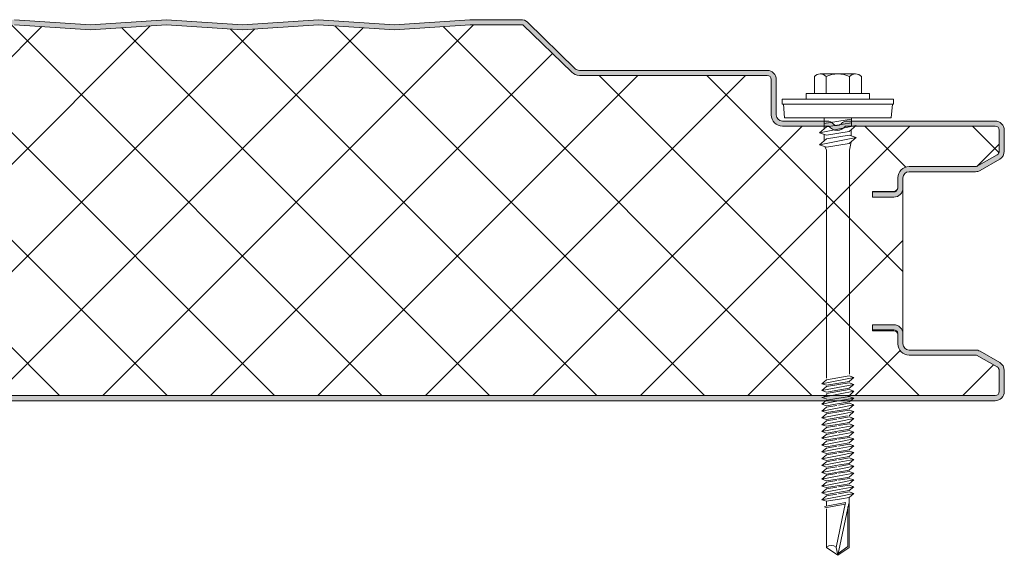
# Model space of a CAD drawing. Header units: millimetres. Extents: x 5533 to 13747, y -1673 to 7163.
# Tile 9 of 10: x 6479 to 6673, y 6871 to 6976. Entities that reach past the tile are written whole.
import ezdxf

# ---------------------------------------------------------------- set-up
doc = ezdxf.new("R2010")
doc.units = ezdxf.units.MM
doc.layers.add('A-DETL-GENF', color=92, linetype='Continuous', lineweight=13)

# ---------------------------------------------------------------- blocks, each defined once
blk = doc.blocks.new('HFX 1000 - SATINLINE - FLAT - HFX 1000 75mm - SATINLINE - FLAT-4508048-JOINT 13')
at = {"layer": 'A-DETL-GENF'}
h = blk.add_hatch(color=256, dxfattribs=at)
h.paths.add_polyline_path([(885.23, 0), (996.2, 0), (996.67, 0.06), (997.1, 0.24), (997.48, 0.53), (997.8, 1), (997.94, 1.33), (998, 1.8), (998, 5.96), (997.94, 6.43), (997.76, 6.86), (997.48, 7.23), (997, 7.58), (993.22, 9.76), (992.79, 9.94), (992.32, 10), (979.2, 10), (978.89, 10.04), (978.6, 10.16), (978.35, 10.35), (978.16, 10.6), (978.04, 10.89), (978, 11.2), (978, 13.2), (977.92, 13.71), (977.76, 14.1), (977.48, 14.47), (977.1, 14.76), (976.67, 14.94), (976.2, 15), (972, 15), (972, 14), (976.41, 13.97), (976.6, 13.89), (976.81, 13.71), (976.9, 13.59), (976.98, 13.41), (977, 13.06), (977, 11.18), (977.08, 10.63), (977.3, 10.1), (977.65, 9.64), (978.15, 9.28), (978.63, 9.07), (979.2, 9), (992.54, 9), (996.77, 6.53), (996.9, 6.36), (996.98, 6.17), (997, 5.96), (996.98, 1.59), (996.9, 1.4), (996.77, 1.23), (996.6, 1.11), (996.41, 1.03), (996.2, 1), (1.59, 1.03), (1.4, 1.11), (1.23, 1.23), (1.11, 1.4), (1.03, 1.59), (1, 1.8), (1, 9.3), (0.93, 9.87), (0.71, 10.4), (0.36, 10.86), (-0.1, 11.21), (-0.63, 11.43), (-1.2, 11.5), (-20.41, 11.53), (-20.6, 11.61), (-20.77, 11.73), (-20.89, 11.9), (-20.97, 12.09), (-21, 12.3), (-20.97, 13.41), (-20.89, 13.6), (-20.77, 13.77), (-20.6, 13.89), (-20.41, 13.97), (-20.2, 14), (-16, 14), (-16, 15), (-20.41, 14.97), (-20.67, 14.94), (-21.1, 14.76), (-21.47, 14.47), (-21.76, 14.1), (-21.94, 13.67), (-22, 13.2), (-22, 12.3), (-21.9, 11.73), (-21.76, 11.4), (-21.47, 11.03), (-21, 10.7), (-20.67, 10.56), (-20.2, 10.5), (-1.2, 10.5), (-0.89, 10.46), (-0.6, 10.34), (-0.35, 10.15), (-0.16, 9.9), (-0.04, 9.61), (0, 9.3), (0, 1.8), (0.1, 1.23), (0.24, 0.9), (0.53, 0.53), (1, 0.2), (1.33, 0.06), (1.8, 0), (799.18, 0)])
h.paths.add_polyline_path([(972, 40.19), (976.2, 40.19), (976.67, 40.26), (977.1, 40.44), (977.48, 40.72), (977.76, 41.09), (977.94, 41.53), (978, 42.05), (978, 43.99), (978.04, 44.31), (978.16, 44.59), (978.35, 44.84), (978.63, 45.05), (978.89, 45.15), (979.2, 45.19), (992.54, 45.22), (992.8, 45.26), (993.22, 45.44), (997.1, 47.67), (997.48, 47.96), (997.76, 48.33), (997.95, 48.83), (998, 49.23), (998, 53.39), (997.9, 53.96), (997.76, 54.29), (997.48, 54.67), (997, 54.99), (996.6, 55.14), (996.2, 55.19), (966.7, 55.16), (966.33, 55.04), (965.95, 54.8), (965.51, 54.43), (965.28, 54.33), (965.04, 54.29), (964.79, 54.31), (964.56, 54.39), (964.35, 54.53), (964.06, 54.81), (963.67, 55.04), (963.35, 55.15), (962.95, 55.19), (954.2, 55.19), (953.89, 55.24), (953.6, 55.36), (953.35, 55.55), (953.16, 55.79), (953.03, 56.18), (953, 56.39), (953, 63.39), (952.9, 63.97), (952.76, 64.29), (952.48, 64.67), (952, 64.99), (951.67, 65.13), (951.2, 65.19), (914.15, 65.19), (913.85, 65.23), (913.56, 65.35), (913.31, 65.53), (903.92, 74.68), (903.59, 74.93), (903.28, 75.09), (902.91, 75.18), (901.97, 75.19), (892.52, 75.19), (877.58, 74.2), (862.66, 75.2), (847.58, 74.2), (832.66, 75.2), (817.58, 74.2), (802.66, 75.2), (787.58, 74.2), (772.66, 75.2), (757.58, 74.2), (742.66, 75.2), (727.58, 74.2), (712.66, 75.2), (697.58, 74.2), (682.66, 75.2), (667.58, 74.2), (652.66, 75.2), (637.58, 74.2), (622.66, 75.2), (607.58, 74.2), (592.66, 75.2), (577.58, 74.2), (562.66, 75.2), (547.58, 74.2), (532.66, 75.2), (517.58, 74.2), (502.66, 75.2), (487.58, 74.2), (472.66, 75.2), (457.58, 74.2), (442.66, 75.2), (427.58, 74.2), (412.66, 75.2), (397.58, 74.2), (382.66, 75.2), (367.58, 74.2), (352.66, 75.2), (337.58, 74.2), (322.66, 75.2), (307.58, 74.2), (292.66, 75.2), (277.58, 74.2), (262.66, 75.2), (247.58, 74.2), (232.66, 75.2), (217.58, 74.2), (202.66, 75.2), (187.58, 74.2), (172.66, 75.2), (157.58, 74.2), (142.66, 75.2), (127.58, 74.2), (112.66, 75.2), (97.58, 74.2), (82.66, 75.2), (67.58, 74.2), (52.66, 75.2), (37.58, 74.2), (22.66, 75.2), (7.58, 74.2), (-7.34, 75.2), (-22.42, 74.2), (-37.37, 75.19), (-47.33, 75.19), (-47.79, 75.14), (-48.22, 74.96), (-48.59, 74.68), (-55.51, 67.94), (-55.75, 67.65), (-55.91, 67.31), (-55.99, 66.93), (-55.98, 66.56), (-55.88, 66.19), (-55.7, 65.86), (-55.44, 65.58), (-55.13, 65.37), (-54.77, 65.24), (-54.26, 65.19), (-26.35, 65.19), (-0.85, 57.41), (-0.56, 57.27), (-0.33, 57.09), (-0.15, 56.85), (-0.04, 56.56), (0, 56.26), (0, 46.39), (-0.04, 46.08), (-0.16, 45.79), (-0.35, 45.55), (-0.63, 45.34), (-0.89, 45.24), (-1.2, 45.19), (-20.41, 45.17), (-20.67, 45.13), (-21.1, 44.95), (-21.47, 44.67), (-21.76, 44.29), (-21.95, 43.79), (-22, 43.39), (-22, 41.99), (-21.94, 41.53), (-21.76, 41.09), (-21.47, 40.72), (-21.1, 40.44), (-20.67, 40.26), (-20.2, 40.19), (-16, 40.19), (-16, 41.19), (-20.41, 41.22), (-20.6, 41.3), (-20.77, 41.43), (-20.89, 41.59), (-20.97, 41.79), (-21, 41.99), (-20.97, 43.6), (-20.89, 43.79), (-20.77, 43.96), (-20.6, 44.09), (-20.41, 44.17), (-20.2, 44.19), (-1.2, 44.19), (-0.63, 44.27), (-0.1, 44.49), (0.36, 44.84), (0.71, 45.29), (0.93, 45.83), (1, 46.39), (1, 56.26), (0.93, 56.83), (0.71, 57.36), (0.39, 57.79), (-0.05, 58.14), (-0.56, 58.37), (-26.2, 66.19), (-54.54, 66.21), (-54.79, 66.34), (-54.95, 66.57), (-54.99, 66.85), (-54.91, 67.11), (-54.67, 67.37), (-47.66, 74.19), (-37.37, 74.19), (-22.33, 73.19), (-7.34, 74.2), (7.66, 73.19), (22.66, 74.2), (37.66, 73.19), (52.66, 74.2), (67.66, 73.19), (82.66, 74.2), (97.66, 73.19), (112.66, 74.2), (127.66, 73.19), (142.66, 74.2), (157.66, 73.19), (172.66, 74.2), (187.66, 73.19), (202.66, 74.2), (217.66, 73.19), (232.66, 74.2), (247.66, 73.19), (262.66, 74.2), (277.66, 73.19), (292.66, 74.2), (307.66, 73.19), (322.66, 74.2), (337.66, 73.19), (352.66, 74.2), (367.66, 73.19), (382.66, 74.2), (397.66, 73.19), (412.66, 74.2), (427.66, 73.19), (442.66, 74.2), (457.66, 73.19), (472.66, 74.2), (487.66, 73.19), (502.66, 74.2), (517.66, 73.19), (532.66, 74.2), (547.66, 73.19), (562.66, 74.2), (577.66, 73.19), (592.66, 74.2), (607.66, 73.19), (622.66, 74.2), (637.66, 73.19), (652.66, 74.2), (667.66, 73.19), (682.66, 74.2), (697.66, 73.19), (712.66, 74.2), (727.66, 73.19), (742.66, 74.2), (757.66, 73.19), (772.66, 74.2), (787.66, 73.19), (802.66, 74.2), (817.66, 73.19), (832.66, 74.2), (847.66, 73.19), (862.77, 74.19), (877.66, 73.19), (892.56, 74.19), (902.99, 74.19), (912.62, 64.82), (913.07, 64.48), (913.59, 64.27), (914.23, 64.19), (951.41, 64.17), (951.6, 64.09), (951.77, 63.96), (951.9, 63.79), (951.98, 63.6), (952, 63.39), (952, 56.39), (952.08, 55.83), (952.3, 55.29), (952.65, 54.84), (953.1, 54.49), (953.63, 54.27), (954.2, 54.19), (963.35, 54.19), (963.67, 53.83), (964.07, 53.56), (964.52, 53.39), (965, 53.33), (965.48, 53.39), (965.93, 53.56), (966.33, 53.83), (966.65, 54.19), (996.41, 54.17), (996.6, 54.09), (996.77, 53.96), (996.9, 53.79), (996.98, 53.6), (997, 53.39), (996.98, 49.03), (996.9, 48.83), (996.77, 48.67), (996.6, 48.54), (992.54, 46.19), (979.2, 46.19), (978.63, 46.12), (978.1, 45.9), (977.65, 45.55), (977.3, 45.09), (977.08, 44.56), (977, 43.99), (976.98, 41.79), (976.82, 41.5), (976.7, 41.37), (976.6, 41.3), (976.41, 41.22), (976.2, 41.19), (972, 41.19), (972, 40.26)])
h = blk.add_hatch(dxfattribs=at)
h.set_pattern_fill('FP_2', color=256, style=0, pattern_type=2)
h.set_pattern_definition([(45, (-5674.984, -6901.229), (-10.606602, 10.606602), []), (135, (-5674.984, -6901.229), (-10.606602, -10.606602), [])])
h.paths.add_polyline_path([(1.8, 1), (996.41, 1.03), (996.6, 1.11), (996.77, 1.23), (996.9, 1.4), (996.98, 1.59), (997, 1.8), (996.98, 6.17), (996.9, 6.36), (996.77, 6.53), (996.6, 6.65), (992.54, 9), (979.2, 9), (978.63, 9.07), (978.1, 9.29), (977.65, 9.64), (977.3, 10.1), (977.08, 10.63), (977, 11.2), (977, 13.07), (976.96, 13.26), (976.87, 13.44), (976.74, 13.59), (976.58, 13.71), (976.4, 13.78), (976.2, 13.8), (972, 13.8), (972, 15), (976.2, 15), (976.67, 14.94), (977.1, 14.76), (977.48, 14.47), (977.76, 14.1), (977.94, 13.67), (978, 13.2), (978, 41.99), (977.94, 41.53), (977.76, 41.09), (977.48, 40.72), (977.1, 40.44), (976.67, 40.26), (976.2, 40.19), (972, 40.19), (972, 41.31), (976.4, 41.34), (976.58, 41.41), (976.74, 41.52), (976.87, 41.67), (976.96, 41.85), (977, 42.05), (977, 43.99), (977.08, 44.56), (977.3, 45.09), (977.65, 45.55), (978.1, 45.9), (978.63, 46.12), (979.2, 46.19), (992.54, 46.19), (996.77, 48.67), (996.9, 48.83), (996.98, 49.03), (997, 49.23), (996.98, 53.6), (996.9, 53.79), (996.77, 53.96), (996.6, 54.09), (996.41, 54.17), (996.2, 54.19), (966.65, 54.19), (966.33, 53.83), (965.93, 53.56), (965.48, 53.39), (965, 53.33), (964.52, 53.39), (964.07, 53.56), (963.67, 53.83), (963.35, 54.19), (954.2, 54.19), (953.63, 54.27), (953.1, 54.49), (952.65, 54.84), (952.3, 55.29), (952.08, 55.83), (952, 56.39), (951.98, 63.6), (951.9, 63.79), (951.77, 63.96), (951.6, 64.09), (951.41, 64.17), (951.2, 64.19), (914.15, 64.19), (913.59, 64.27), (913.07, 64.48), (912.62, 64.82), (902.99, 74.19), (892.56, 74.19), (877.66, 73.19), (862.66, 74.2), (847.66, 73.19), (832.66, 74.2), (817.66, 73.19), (802.66, 74.2), (787.66, 73.19), (772.66, 74.2), (757.66, 73.19), (742.66, 74.2), (727.66, 73.19), (712.66, 74.2), (697.66, 73.19), (682.66, 74.2), (667.66, 73.19), (652.66, 74.2), (637.66, 73.19), (622.66, 74.2), (607.66, 73.19), (592.66, 74.2), (577.66, 73.19), (562.66, 74.2), (547.66, 73.19), (532.66, 74.2), (517.66, 73.19), (502.66, 74.2), (487.66, 73.19), (472.66, 74.2), (457.66, 73.19), (442.66, 74.2), (427.66, 73.19), (412.66, 74.2), (397.66, 73.19), (382.66, 74.2), (367.66, 73.19), (352.66, 74.2), (337.66, 73.19), (322.66, 74.2), (307.66, 73.19), (292.66, 74.2), (277.66, 73.19), (262.66, 74.2), (247.66, 73.19), (232.66, 74.2), (217.66, 73.19), (202.66, 74.2), (187.66, 73.19), (172.66, 74.2), (157.66, 73.19), (142.66, 74.2), (127.66, 73.19), (112.66, 74.2), (97.66, 73.19), (82.66, 74.2), (67.66, 73.19), (52.66, 74.2), (37.66, 73.19), (22.66, 74.2), (7.66, 73.19), (-7.34, 74.2), (-22.33, 73.19), (-37.37, 74.19), (-47.66, 74.19), (-54.91, 67.11), (-54.97, 66.99), (-54.99, 66.71), (-54.88, 66.44), (-54.67, 66.26), (-54.4, 66.19), (-26.2, 66.19), (-0.56, 58.37), (-0.05, 58.14), (0.39, 57.79), (0.72, 57.34), (0.93, 56.82), (1, 56.26), (1, 46.39), (0.93, 45.83), (0.71, 45.29), (0.36, 44.84), (-0.1, 44.49), (-0.63, 44.27), (-1.2, 44.19), (-20.41, 44.17), (-20.6, 44.09), (-20.77, 43.96), (-20.89, 43.79), (-20.97, 43.6), (-21, 43.39), (-20.97, 41.79), (-20.89, 41.59), (-20.77, 41.43), (-20.6, 41.3), (-20.41, 41.22), (-20.2, 41.19), (-16, 41.19), (-16, 40.19), (-20.2, 40.19), (-20.67, 40.26), (-21.1, 40.44), (-21.47, 40.72), (-21.76, 41.09), (-21.94, 41.53), (-22, 41.99), (-22, 13.2), (-21.94, 13.67), (-21.76, 14.1), (-21.47, 14.47), (-21.1, 14.76), (-20.67, 14.94), (-20.2, 15), (-16, 15), (-16, 14), (-20.41, 13.97), (-20.6, 13.89), (-20.77, 13.77), (-20.89, 13.6), (-20.97, 13.41), (-21, 13.2), (-20.97, 12.09), (-20.89, 11.9), (-20.77, 11.73), (-20.6, 11.61), (-20.41, 11.53), (-20.2, 11.5), (-1.2, 11.5), (-0.63, 11.43), (-0.1, 11.21), (0.36, 10.86), (0.71, 10.4), (0.93, 9.87), (1, 9.3), (1.03, 1.59), (1.11, 1.4), (1.23, 1.23), (1.4, 1.11), (1.59, 1.03)])
for p, q in [((817.66, 74.19), (802.66, 75.2)), ((817.66, 73.19), (802.66, 74.2)), ((832.66, 75.2), (817.66, 74.19)), ((832.66, 74.2), (817.66, 73.19)), ((847.66, 74.19), (832.66, 75.2)), ((847.66, 73.19), (832.66, 74.2)), ((862.66, 75.2), (847.66, 74.19)), ((862.66, 74.2), (847.66, 73.19)), ((877.66, 74.19), (862.66, 75.2)), ((877.66, 73.19), (862.66, 74.2)), ((892.52, 75.19), (877.66, 74.19)), ((892.56, 74.19), (877.66, 73.19)), ((902.53, 75.19), (892.52, 75.19)), ((902.99, 74.19), (892.56, 74.19)), ((912.62, 64.82), (902.99, 74.19)), ((913.31, 65.53), (903.92, 74.68)), ((951.2, 65.19), (914.15, 65.19)), ((951.2, 64.19), (914.15, 64.19)), ((961.68, 64.51), (968.64, 64.51)), ((952, 56.39), (952, 63.39)), ((953, 56.39), (953, 63.39)), ((960.52, 63.99), (960.52, 60.66)), ((962.84, 63.99), (962.84, 60.66)), ((967.48, 63.99), (967.48, 60.66)), ((969.8, 63.99), (969.8, 60.66)), ((971.41, 60.66), (958.91, 60.66)), ((958.91, 60.66), (958.91, 59.51)), ((971.41, 59.51), (971.41, 60.66)), ((976.16, 59.51), (954.16, 59.51)), ((954.16, 59.51), (954.16, 58.51)), ((954.16, 58.51), (976.16, 58.51)), ((954.41, 58.51), (954.63, 55.82)), ((975.69, 55.82), (975.91, 58.51)), ((976.16, 58.51), (976.16, 59.51)), ((962.95, 55.19), (954.2, 55.19)), ((975.69, 55.82), (954.63, 55.82)), ((962.47, 55.82), (962.47, 53.69)), ((967.86, 55.56), (962.47, 54.73)), ((967.86, 54.83), (962.91, 54.07)), ((996.2, 55.19), (967.05, 55.19)), ((967.86, 55.82), (967.86, 54.12)), ((963.35, 54.19), (954.2, 54.19)), ((961.55, 52.89), (968.77, 54.3)), ((962.91, 54.07), (961.55, 52.89)), ((962.91, 52.43), (961.55, 52.89)), ((962.47, 52.58), (962.47, 51.32)), ((967.41, 53.12), (962.91, 52.43)), ((996.2, 54.19), (966.65, 54.19)), ((968.77, 54.3), (967.41, 53.12)), ((967.77, 53.43), (967.77, 52.26)), ((997, 49.23), (997, 53.39)), ((998, 49.23), (998, 53.39)), ((961.55, 50.52), (968.77, 51.92)), ((962.91, 51.7), (961.55, 50.52)), ((967.41, 52.39), (962.91, 51.7)), ((962.91, 50.05), (967.41, 50.74)), ((968.77, 51.92), (967.41, 52.39)), ((967.41, 50.74), (968.77, 51.92)), ((967.42, 49.47), (967.79, 51.08)), ((961.55, 50.52), (962.91, 50.05)), ((962.6, 50.16), (962.92, 49.43)), ((962.92, 49.43), (962.92, 4.43)), ((967.42, 5.25), (967.42, 49.47)), ((992.54, 46.19), (996.6, 48.54)), ((993.22, 45.44), (997.1, 47.67)), ((979.2, 46.19), (992.54, 46.19)), ((979.2, 45.19), (992.32, 45.19)), ((977, 42.05), (977, 43.99)), ((978, 41.99), (978, 43.99)), ((972, 40.19), (972, 41.31)), ((972, 41.31), (976.2, 41.31)), ((976.2, 41.19), (972, 41.19)), ((978, 13.2), (978, 41.99)), ((976.2, 40.19), (972, 40.19)), ((972, 13.8), (972, 15)), ((972, 15), (976.2, 15)), ((972, 14), (976.2, 14)), ((976.2, 13.8), (972, 13.8)), ((977, 11.2), (977, 13.07)), ((978, 11.2), (978, 13.2)), ((992.32, 10), (979.2, 10)), ((997.1, 7.52), (993.22, 9.76)), ((992.54, 9), (979.2, 9)), ((996.6, 6.65), (992.54, 9)), ((997, 1.8), (997, 5.96)), ((998, 1.8), (998, 5.96)), ((962.01, 3.34), (968.31, 4.56)), ((962.91, 4.12), (962.01, 3.34)), ((962.91, 4.12), (967.41, 4.87)), ((968.31, 4.56), (967.41, 4.87)), ((968.31, 4.56), (967.41, 3.78)), ((962.01, 3.34), (962.91, 3.03)), ((962.01, 1.99), (968.31, 3.22)), ((962.91, 2.77), (962.01, 1.99)), ((962.01, 1.99), (962.91, 1.68)), ((962.91, 3.03), (967.41, 3.78)), ((967.41, 3.53), (962.91, 2.77)), ((967.41, 2.44), (962.91, 1.68)), ((967.41, 2.18), (962.91, 1.43)), ((968.31, 3.22), (967.41, 3.53)), ((968.31, 3.22), (967.41, 2.44)), ((968.31, 1.87), (967.41, 2.18)), ((1.8, 1), (996.2, 1)), ((1.8, 0), (996.2, 0)), ((962.01, 0.65), (963.11, 0.86)), ((962.01, 0.65), (962.91, 0.34)), ((962.91, 0.08), (962.01, -0.7)), ((962.4, 0.72), (962.99, 1.19)), ((962.91, 0.08), (963.76, 0.22)), ((962.92, 0.82), (968.31, 1.87)), ((963.76, 0.22), (967.41, 0.83)), ((968.31, 0.52), (964.26, -0.26)), ((968.31, 0.52), (967.18, 0.91)), ((968.31, 1.87), (967.24, 0.81)), ((968.31, 0.52), (967.41, -0.26)), ((964.26, -0.26), (962.01, -0.7)), ((962.01, -0.7), (962.91, -1.01)), ((962.91, -1.27), (962.01, -2.05)), ((962.01, -2.05), (965.4, -1.39)), ((962.91, -1.01), (964.71, -0.71)), ((964.93, -0.93), (962.91, -1.27)), ((965.88, -1.86), (962.91, -2.36)), ((964.71, -0.71), (967.41, -0.26)), ((967.41, -0.51), (965.25, -0.87)), ((965.4, -1.39), (968.31, -0.82)), ((967.41, -1.6), (965.88, -1.86)), ((967.41, -1.86), (966.11, -2.08)), ((968.31, -0.82), (967.41, -0.51)), ((968.31, -0.82), (967.41, -1.6)), ((968.31, -2.17), (967.41, -1.86)), ((962.01, -2.05), (962.91, -2.36)), ((962.01, -3.39), (966.55, -2.51)), ((962.91, -2.61), (962.01, -3.39)), ((962.01, -3.39), (962.91, -3.7)), ((966.11, -2.08), (962.91, -2.61)), ((962.91, -3.7), (967.06, -3.01)), ((964.93, -3.62), (962.91, -3.96)), ((967.41, -3.21), (965.25, -3.57)), ((965.4, -4.08), (968.31, -3.52)), ((966.55, -2.51), (968.31, -2.17)), ((968.31, -2.17), (967.38, -2.96)), ((968.31, -3.52), (967.41, -3.21)), ((968.31, -3.52), (967.41, -4.3)), ((962.91, -3.96), (962.01, -4.74)), ((962.01, -4.74), (965.4, -4.08)), ((962.01, -4.74), (962.91, -5.05)), ((962.91, -5.31), (962.01, -6.09)), ((962.01, -6.09), (965.4, -5.43)), ((965.88, -4.55), (962.91, -5.05)), ((964.93, -4.97), (962.91, -5.31)), ((967.41, -4.56), (965.25, -4.92)), ((965.4, -5.43), (968.31, -4.87)), ((967.41, -4.3), (965.88, -4.55)), ((967.41, -5.65), (965.88, -5.9)), ((968.31, -4.87), (967.41, -4.56)), ((968.31, -4.87), (967.41, -5.65)), ((962.01, -6.09), (962.91, -6.4)), ((962.91, -6.65), (962.01, -7.43)), ((962.01, -7.43), (965.4, -6.77)), ((962.01, -7.43), (962.91, -7.74)), ((965.88, -5.9), (962.91, -6.4)), ((964.93, -6.31), (962.91, -6.65)), ((965.88, -7.25), (962.91, -7.74)), ((964.93, -7.66), (962.91, -8)), ((967.41, -5.9), (965.25, -6.26)), ((967.41, -7.25), (965.25, -7.61)), ((965.4, -6.77), (968.31, -6.21)), ((965.4, -8.12), (968.31, -7.56)), ((967.41, -6.99), (965.88, -7.25)), ((968.31, -6.21), (967.41, -5.9)), ((968.31, -6.21), (967.41, -6.99)), ((968.31, -7.56), (967.41, -7.25)), ((968.31, -7.56), (967.41, -8.34)), ((962.91, -8), (962.01, -8.78)), ((962.01, -8.78), (965.4, -8.12)), ((962.01, -8.78), (962.91, -9.09)), ((962.91, -9.35), (962.01, -10.13)), ((962.01, -10.13), (965.4, -9.47)), ((965.88, -8.59), (962.91, -9.09)), ((964.93, -9.01), (962.91, -9.35)), ((967.41, -8.59), (965.25, -8.95)), ((965.4, -9.47), (968.31, -8.9)), ((967.41, -8.34), (965.88, -8.59)), ((967.41, -9.68), (965.88, -9.94)), ((968.31, -8.9), (967.41, -8.59)), ((968.31, -8.9), (967.41, -9.68)), ((962.01, -10.13), (962.91, -10.44)), ((962.91, -10.69), (962.01, -11.47)), ((962.01, -11.47), (965.4, -10.81)), ((962.01, -11.47), (962.91, -11.78)), ((965.88, -9.94), (962.91, -10.44)), ((964.93, -10.35), (962.91, -10.69)), ((965.88, -11.29), (962.91, -11.78)), ((967.41, -9.94), (965.25, -10.3)), ((967.41, -11.29), (965.25, -11.65)), ((965.4, -10.81), (968.31, -10.25)), ((965.4, -12.16), (968.31, -11.6)), ((967.41, -11.03), (965.88, -11.29)), ((968.31, -10.25), (967.41, -9.94)), ((968.31, -10.25), (967.41, -11.03)), ((968.31, -11.6), (967.41, -11.29)), ((968.31, -11.6), (967.41, -12.38)), ((962.91, -12.04), (962.01, -12.82)), ((962.01, -12.82), (965.4, -12.16)), ((962.01, -12.82), (962.91, -13.13)), ((962.91, -13.39), (962.01, -14.17)), ((962.01, -14.17), (965.4, -13.51)), ((964.93, -11.7), (962.91, -12.04)), ((965.88, -12.63), (962.91, -13.13)), ((964.93, -13.05), (962.91, -13.39)), ((967.41, -12.63), (965.25, -12.99)), ((965.4, -13.51), (968.31, -12.94)), ((967.41, -12.38), (965.88, -12.63)), ((968.31, -12.94), (967.41, -12.63)), ((968.31, -12.94), (967.41, -13.72)), ((962.01, -14.17), (962.91, -14.48)), ((962.91, -14.73), (962.01, -15.51)), ((962.01, -15.51), (965.4, -14.85)), ((962.01, -15.51), (962.91, -15.82)), ((965.88, -13.98), (962.91, -14.48)), ((964.93, -14.39), (962.91, -14.73)), ((965.88, -15.33), (962.91, -15.82)), ((967.41, -13.98), (965.25, -14.34)), ((967.41, -15.33), (965.25, -15.69)), ((965.4, -14.85), (968.31, -14.29)), ((967.41, -13.72), (965.88, -13.98)), ((967.41, -15.07), (965.88, -15.33)), ((968.31, -14.29), (967.41, -13.98)), ((968.31, -14.29), (967.41, -15.07)), ((968.31, -15.64), (967.41, -15.33)), ((962.91, -16.08), (962.01, -16.86)), ((962.01, -16.86), (965.4, -16.2)), ((962.01, -16.86), (962.91, -17.17)), ((962.91, -17.43), (962.01, -18.21)), ((964.93, -15.74), (962.91, -16.08)), ((965.88, -16.67), (962.91, -17.17)), ((964.93, -17.09), (962.91, -17.43)), ((967.41, -16.67), (965.25, -17.03)), ((965.4, -16.2), (968.31, -15.64)), ((965.4, -17.55), (968.31, -16.98)), ((967.41, -16.42), (965.88, -16.67)), ((968.31, -15.64), (967.41, -16.42)), ((968.31, -16.98), (967.41, -16.67)), ((968.31, -16.98), (967.41, -17.76)), ((962.01, -18.21), (965.4, -17.55)), ((962.01, -18.21), (962.91, -18.52)), ((962.91, -18.77), (962.01, -19.55)), ((962.01, -19.55), (965.4, -18.89)), ((965.88, -18.02), (962.91, -18.52)), ((964.93, -18.43), (962.91, -18.77)), ((965.88, -19.37), (962.91, -19.86)), ((967.41, -18.02), (965.25, -18.38)), ((965.4, -18.89), (968.31, -18.33)), ((967.41, -17.76), (965.88, -18.02)), ((967.41, -19.11), (965.88, -19.37)), ((968.31, -18.33), (967.41, -18.02)), ((968.31, -18.33), (967.41, -19.11)), ((967.41, -28.95), (967.41, -19.11)), ((962.01, -19.55), (962.91, -19.86)), ((966.65, -20.13), (962.52, -20.86)), ((962.58, -21.18), (966.59, -20.4)), ((962.91, -19.86), (962.91, -20.79)), ((964.82, -28.95), (966.65, -20.13)), ((967.29, -20.27), (965.16, -30.52)), ((967.15, -20.95), (967.15, -28.81)), ((962.91, -21.38), (962.91, -28.95)), ((962.91, -28.95), (965.16, -30.52)), ((965.16, -30.52), (964.82, -28.95)), ((965.16, -30.52), (967.41, -28.95)), ((967.15, -28.81), (965.24, -30.15))]:
    blk.add_line(p, q, dxfattribs=at)
for centre, radius, start, end in [((902.66, 73.39), 1.8, 45.7585, 94.1532), ((914.15, 66.39), 2.2, 225.7585, 270), ((914.15, 66.39), 1.2, 225.7585, 270), ((951.2, 63.39), 1.8, 360, 90), ((951.2, 63.39), 0.8, 360, 90), ((961.68, 62.97), 1.54, 41.3319, 138.6681), ((965.16, 59.12), 5.39, 64.5175, 115.4825), ((968.64, 62.97), 1.54, 41.3319, 138.6681), ((954.2, 56.39), 2.2, 180, 270), ((954.2, 56.39), 1.2, 180, 270), ((962.95, 53.39), 1.8, 39.1923, 90), ((965, 55.29), 1, 229.1377, 314.9902), ((967.05, 53.39), 1.8, 90, 135.0864), ((996.2, 53.39), 1.8, 360, 90), ((965, 55.33), 2, 214.5, 325.5), ((996.2, 53.39), 0.8, 0, 90), ((996.2, 49.23), 0.8, 300, 0), ((996.2, 49.23), 1.8, 300, 0), ((979.2, 43.99), 2.2, 90, 180), ((979.2, 43.99), 1.2, 90, 180), ((992.32, 46.99), 1.8, 270, 300), ((976.2, 42.11), 0.8, 270, 355.2551), ((976.2, 41.99), 1.8, 270, 360), ((976.2, 41.99), 0.8, 270, 349.665), ((976.2, 13.2), 1.8, 0, 90), ((976.2, 13.2), 0.8, 4.6767, 90), ((976.2, 13), 0.8, 4.7467, 90), ((979.2, 11.2), 2.2, 180, 270), ((979.2, 11.2), 1.2, 180, 270), ((992.32, 8.2), 1.8, 60, 90), ((996.2, 5.96), 0.8, 360, 60), ((996.2, 5.96), 1.8, 360, 60), ((996.2, 1.8), 1.8, 270, 0), ((996.2, 1.8), 0.8, 270, 360), ((963.86, -29.98), 1.41, 47.2756, 132.7244)]:
    blk.add_arc(centre, radius, start, end, dxfattribs=at)

msp = doc.modelspace()

# ---------------------------------------------------------------- block references
at = {"layer": 'A-DETL-GENF'}
msp.add_blockref('HFX 1000 - SATINLINE - FLAT - HFX 1000 75mm - SATINLINE - FLAT-4508048-JOINT 13', (5674.98, 6901.23), dxfattribs=at)

doc.saveas('drawing.dxf')
